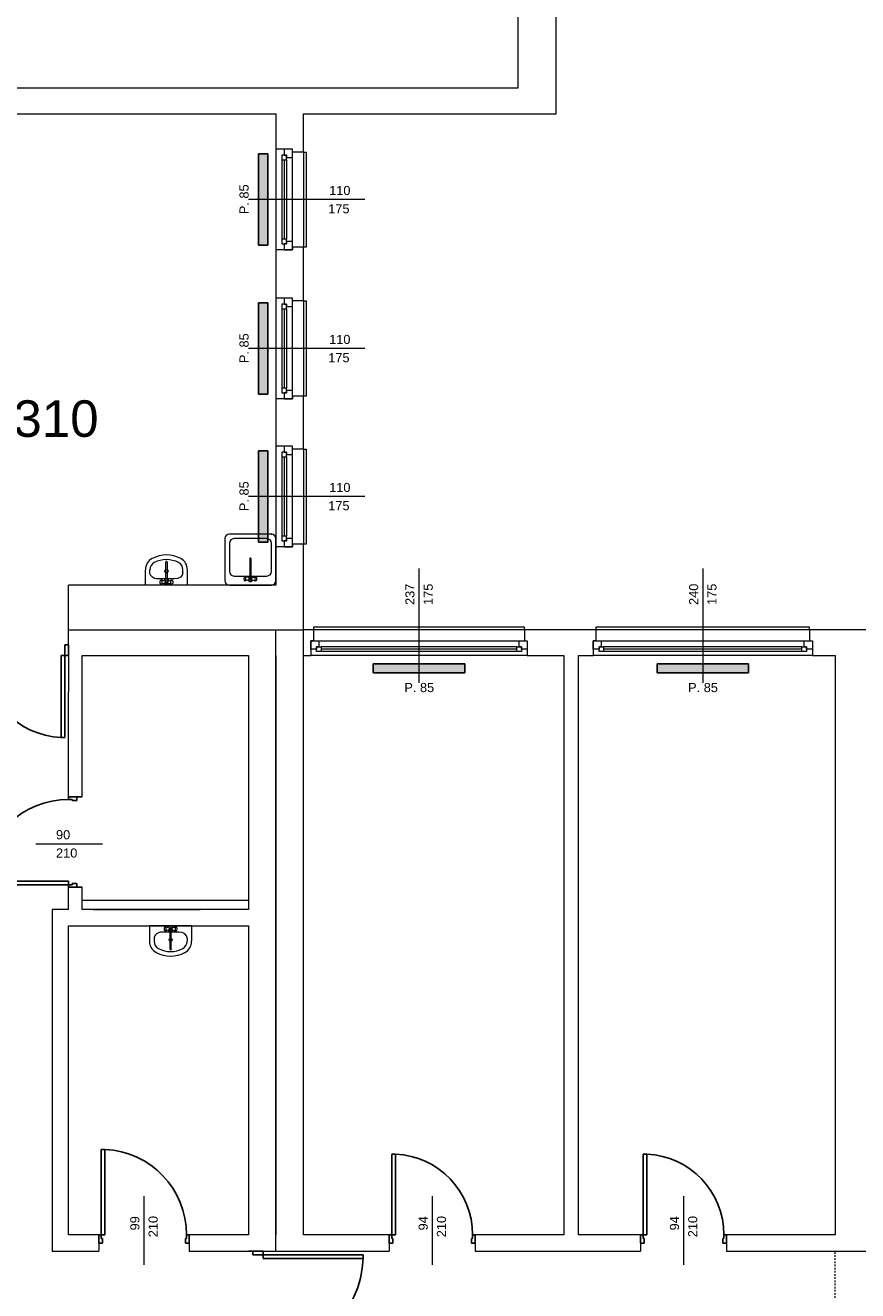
# Model space of a CAD drawing. Header units: millimetres. Extents: x 12683 to 90307, y 30842 to 62253.
# Tile 103 of 152: x 48523 to 49434, y 50760 to 52145. Entities that reach past the tile are written whole.
import ezdxf

# ---------------------------------------------------------------- set-up
doc = ezdxf.new("R2010")
doc.units = ezdxf.units.MM
doc.header["$LTSCALE"] = 0.6
doc.linetypes.add('CIEPLA', pattern=[5.7625, 3.175, -2.5875])
doc.layers.add('zzz_podklady_drzwi', color=252, linetype='Continuous')
doc.layers.add('zzz_podklady_grzejniki_ist', color=252, linetype='Continuous')
for name, color, linetype, lineweight in [('zzz_podklady_drzwi_opisy', 252, 'Continuous', 15), ('zzz_podklady_konstrukcja', 252, 'CIEPLA', 15), ('zzz_podklady_okna_opisy', 252, 'Continuous', 15), ('zzz_podklady_opisy', 252, 'Continuous', 15), ('zzz_podklady_sciany', 252, 'Continuous', 15)]:
    doc.layers.add(name, color=color, linetype=linetype, lineweight=lineweight)
doc.styles.add('GENERATED_STYLE_1', font='ARIAL.TTF')

msp = doc.modelspace()

# ---------------------------------------------------------------- hatches: boundary and pattern name
at = {"layer": 'zzz_podklady_grzejniki_ist'}
for points in [[(48778.6, 51904.5), (48788.6, 51904.5), (48788.6, 52004.5), (48778.6, 52004.5)], [(48778.6, 51741.5), (48788.6, 51741.5), (48788.6, 51841.5), (48778.6, 51841.5)], [(48778.6, 51579.5), (48788.6, 51579.5), (48788.6, 51679.5), (48778.6, 51679.5)], [(49004.1, 51436.5), (49004.1, 51446.5), (48904.1, 51446.5), (48904.1, 51436.5)], [(49314.6, 51436.5), (49314.6, 51446.5), (49214.6, 51446.5), (49214.6, 51436.5)]]:
    msp.add_hatch(color=256, dxfattribs=at).paths.add_polyline_path(points, flags=0)

# ---------------------------------------------------------------- linework, layer by layer
at = {"layer": 'zzz_podklady_drzwi'}
for p, q in [((48566.6, 51455.5), (48566.6, 51467)), ((48566.6, 51467), (48570.6, 51467)), ((48570.6, 51455.5), (48570.6, 51467)), ((48570.6, 51467), (48570.6, 51455.5)), ((48570.6, 51455.5), (48570.6, 51467)), ((48562.6, 51365.7), (48562.6, 51455.5)), ((48562.6, 51455.5), (48566.6, 51455.5)), ((48566.6, 51455.5), (48566.6, 51365.7)), ((48570.6, 51455.5), (48566.6, 51455.5)), ((48566.6, 51365.7), (48562.6, 51365.7)), ((48570.6, 51300.8), (48585.6, 51300.8)), ((48570.6, 51300.8), (48579.6, 51300.8)), ((48570.6, 51298), (48570.6, 51300.8)), ((48570.6, 51300.8), (48579.6, 51300.8)), ((48570.6, 51300.8), (48579.6, 51300.8)), ((48574.6, 51298), (48570.6, 51298)), ((48574.6, 51296.8), (48574.6, 51298)), ((48579.6, 51296.8), (48574.6, 51296.8)), ((48579.6, 51300.8), (48579.6, 51296.8)), ((48477.2, 51208.6), (48570.6, 51208.6)), ((48570.6, 51204.6), (48477.2, 51204.6)), ((48570.6, 51208.6), (48570.6, 51204.6)), ((48570.6, 51201.8), (48570.6, 51204.6)), ((48570.6, 51204.6), (48574.6, 51204.6)), ((48570.6, 51201.8), (48585.6, 51201.8)), ((48570.6, 51201.8), (48579.6, 51201.8)), ((48579.6, 51201.8), (48570.6, 51201.8)), ((48570.6, 51201.8), (48579.6, 51201.8)), ((48574.6, 51204.6), (48574.6, 51205.8)), ((48574.6, 51205.8), (48579.6, 51205.8)), ((48579.6, 51205.8), (48579.6, 51201.8)), ((48606.4, 50821.5), (48606.4, 50914.9)), ((48606.4, 50914.9), (48610.4, 50914.9)), ((48610.4, 50914.9), (48610.4, 50821.5)), ((48924.4, 50821.5), (48924.4, 50909.9)), ((48924.4, 50909.9), (48928.4, 50909.9)), ((48928.4, 50909.9), (48928.4, 50821.5)), ((49199.4, 50821.5), (49199.4, 50909.9)), ((49199.4, 50909.9), (49203.4, 50909.9)), ((49203.4, 50909.9), (49203.4, 50821.5)), ((48603.6, 50821.5), (48603.6, 50812.5)), ((48603.6, 50821.5), (48606.4, 50821.5)), ((48603.6, 50812.5), (48603.6, 50821.5)), ((48603.6, 50821.5), (48603.6, 50812.5)), ((48607.6, 50812.5), (48603.6, 50812.5)), ((48606.4, 50821.5), (48606.4, 50817.5)), ((48610.4, 50821.5), (48606.4, 50821.5)), ((48606.4, 50817.5), (48607.6, 50817.5)), ((48607.6, 50817.5), (48607.6, 50812.5)), ((48698.6, 50812.5), (48698.6, 50817.5)), ((48698.6, 50817.5), (48699.8, 50817.5)), ((48702.6, 50812.5), (48698.6, 50812.5)), ((48699.8, 50817.5), (48699.8, 50821.5)), ((48699.8, 50821.5), (48702.6, 50821.5)), ((48702.6, 50821.5), (48702.6, 50812.5)), ((48702.6, 50821.5), (48702.6, 50812.5)), ((48702.6, 50821.5), (48702.6, 50812.5)), ((48921.6, 50821.5), (48921.6, 50812.5)), ((48921.6, 50821.5), (48924.4, 50821.5)), ((48921.6, 50812.5), (48921.6, 50821.5)), ((48921.6, 50821.5), (48921.6, 50812.5)), ((48925.6, 50812.5), (48921.6, 50812.5)), ((48924.4, 50821.5), (48924.4, 50817.5)), ((48928.4, 50821.5), (48924.4, 50821.5)), ((48924.4, 50817.5), (48925.6, 50817.5)), ((48925.6, 50817.5), (48925.6, 50812.5)), ((49011.6, 50812.5), (49011.6, 50817.5)), ((49011.6, 50817.5), (49012.8, 50817.5)), ((49015.6, 50812.5), (49011.6, 50812.5)), ((49012.8, 50817.5), (49012.8, 50821.5)), ((49012.8, 50821.5), (49015.6, 50821.5)), ((49015.6, 50821.5), (49015.6, 50812.5)), ((49015.6, 50821.5), (49015.6, 50812.5)), ((49015.6, 50821.5), (49015.6, 50812.5)), ((49196.6, 50821.5), (49196.6, 50812.5)), ((49196.6, 50821.5), (49199.4, 50821.5)), ((49196.6, 50812.5), (49196.6, 50821.5)), ((49196.6, 50821.5), (49196.6, 50812.5)), ((49200.6, 50812.5), (49196.6, 50812.5)), ((49199.4, 50821.5), (49199.4, 50817.5)), ((49203.4, 50821.5), (49199.4, 50821.5)), ((49199.4, 50817.5), (49200.6, 50817.5)), ((49200.6, 50817.5), (49200.6, 50812.5)), ((49286.6, 50812.5), (49286.6, 50817.5)), ((49286.6, 50817.5), (49287.8, 50817.5)), ((49290.6, 50812.5), (49286.6, 50812.5)), ((49287.8, 50817.5), (49287.8, 50821.5)), ((49287.8, 50821.5), (49290.6, 50821.5)), ((49290.6, 50821.5), (49290.6, 50812.5)), ((49290.6, 50821.5), (49290.6, 50812.5)), ((49290.6, 50821.5), (49290.6, 50812.5)), ((48772.1, 50799.5), (48772.1, 50803.5)), ((48783.6, 50799.5), (48772.1, 50799.5)), ((48783.6, 50803.5), (48783.6, 50799.5)), ((48783.6, 50799.5), (48893, 50799.5)), ((48783.6, 50795.5), (48783.6, 50799.5)), ((48893, 50799.5), (48893, 50795.5)), ((48893, 50795.5), (48783.6, 50795.5))]:
    msp.add_line(p, q, dxfattribs=at)
for centre, radius, start, end in [((48566.6, 51455.5), 89.8, 180, 267.449), ((48570.6, 51204.6), 93.4, 90, 177.5455), ((48606.4, 50821.5), 93.4, 0, 87.5455), ((48924.4, 50821.5), 88.4, 0, 87.4065), ((49199.4, 50821.5), 88.4, 0, 87.4065), ((48783.6, 50799.5), 109.4, 270, 357.9068)]:
    msp.add_arc(centre, radius, start, end, dxfattribs=at)
at = {"layer": 'zzz_podklady_drzwi_opisy'}
for p, q in [((48534.7, 51249.4), (48607.9, 51249.4)), ((48653.1, 50863.7), (48653.1, 50788.5)), ((48968.6, 50863.7), (48968.6, 50788.5)), ((49243.6, 50863.7), (49243.6, 50788.5))]:
    msp.add_line(p, q, dxfattribs=at)
at = {"layer": 'zzz_podklady_grzejniki_ist'}
for p, q in [((48778.6, 52004.5), (48788.6, 52004.5)), ((48778.6, 52004.5), (48778.6, 51904.5)), ((48788.6, 52004.5), (48788.6, 51904.5)), ((48788.6, 51904.5), (48778.6, 51904.5)), ((48778.6, 51841.5), (48788.6, 51841.5)), ((48778.6, 51841.5), (48778.6, 51741.5)), ((48788.6, 51841.5), (48788.6, 51741.5)), ((48788.6, 51741.5), (48778.6, 51741.5)), ((48778.6, 51679.5), (48788.6, 51679.5)), ((48778.6, 51679.5), (48778.6, 51579.5)), ((48788.6, 51679.5), (48788.6, 51579.5)), ((48788.6, 51579.5), (48778.6, 51579.5)), ((48904.1, 51436.5), (48904.1, 51446.5)), ((48904.1, 51446.5), (49004.1, 51446.5)), ((48904.1, 51436.5), (49004.1, 51436.5)), ((49004.1, 51446.5), (49004.1, 51436.5)), ((49214.6, 51436.5), (49214.6, 51446.5)), ((49214.6, 51446.5), (49314.6, 51446.5)), ((49214.6, 51436.5), (49314.6, 51436.5)), ((49314.6, 51446.5), (49314.6, 51436.5))]:
    msp.add_line(p, q, dxfattribs=at)
at = {"layer": 'zzz_podklady_konstrukcja'}
msp.add_line((49409.6, 50624.5), (49409.6, 50803.5), dxfattribs=at)
at = {"layer": 'zzz_podklady_sciany'}
for p, q in [((49062.1, 52304.5), (49062.1, 52076.5)), ((49104.1, 52048.5), (49104.1, 52249.9)), ((49062.1, 52076.5), (48392.6, 52076.5)), ((48392.6, 52048.5), (48797.6, 52048.5)), ((48797.6, 52048.5), (48797.6, 52009.5)), ((48827.6, 52048.5), (49104.1, 52048.5)), ((48827.6, 52006.5), (48827.6, 52048.5)), ((48806.6, 52009.5), (48797.6, 52009.5)), ((48797.6, 52009.5), (48797.6, 51899.5)), ((48797.6, 52009.5), (48797.6, 51899.5)), ((48815.6, 52009.5), (48806.6, 52009.5)), ((48815.6, 52009.5), (48806.6, 52009.5)), ((48815.6, 52009.5), (48806.6, 52009.5)), ((48815.6, 52006.5), (48815.6, 52009.5)), ((48827.6, 52006.5), (48815.6, 52006.5)), ((48827.6, 52006.5), (48827.6, 51902.5)), ((48827.6, 52006.5), (48830.6, 52006.5)), ((48830.6, 52006.5), (48830.6, 51902.5)), ((48806.6, 51899.5), (48797.6, 51899.5)), ((48797.6, 51899.5), (48797.6, 51846.5)), ((48815.6, 51899.5), (48806.6, 51899.5)), ((48806.6, 51899.5), (48815.6, 51899.5)), ((48815.6, 51899.5), (48806.6, 51899.5)), ((48827.6, 51902.5), (48815.6, 51902.5)), ((48815.6, 51902.5), (48815.6, 51899.5)), ((48827.6, 51843.5), (48827.6, 51902.5)), ((48830.6, 51902.5), (48827.6, 51902.5)), ((48806.6, 51846.5), (48797.6, 51846.5)), ((48797.6, 51846.5), (48797.6, 51736.5)), ((48797.6, 51846.5), (48797.6, 51736.5)), ((48815.6, 51846.5), (48806.6, 51846.5)), ((48815.6, 51846.5), (48806.6, 51846.5)), ((48815.6, 51846.5), (48806.6, 51846.5)), ((48815.6, 51843.5), (48815.6, 51846.5)), ((48827.6, 51843.5), (48815.6, 51843.5)), ((48827.6, 51843.5), (48827.6, 51739.5)), ((48827.6, 51843.5), (48830.6, 51843.5)), ((48830.6, 51843.5), (48830.6, 51739.5)), ((48806.6, 51736.5), (48797.6, 51736.5)), ((48797.6, 51736.5), (48797.6, 51684.5)), ((48815.6, 51736.5), (48806.6, 51736.5)), ((48806.6, 51736.5), (48815.6, 51736.5)), ((48815.6, 51736.5), (48806.6, 51736.5)), ((48827.6, 51739.5), (48815.6, 51739.5)), ((48815.6, 51739.5), (48815.6, 51736.5)), ((48827.6, 51681.5), (48827.6, 51739.5)), ((48830.6, 51739.5), (48827.6, 51739.5)), ((48806.6, 51684.5), (48797.6, 51684.5)), ((48797.6, 51684.5), (48797.6, 51574.5)), ((48797.6, 51684.5), (48797.6, 51574.5)), ((48815.6, 51684.5), (48806.6, 51684.5)), ((48815.6, 51684.5), (48806.6, 51684.5)), ((48815.6, 51684.5), (48806.6, 51684.5)), ((48815.6, 51681.5), (48815.6, 51684.5)), ((48827.6, 51681.5), (48815.6, 51681.5)), ((48827.6, 51681.5), (48827.6, 51577.5)), ((48827.6, 51681.5), (48830.6, 51681.5)), ((48830.6, 51681.5), (48830.6, 51577.5)), ((48792.6, 51588.4), (48746.7, 51588.4)), ((48741.7, 51583.4), (48741.7, 51537.5)), ((48746.7, 51578.4), (48746.7, 51547.5)), ((48787.6, 51583.4), (48751.7, 51583.4)), ((48792.6, 51547.5), (48792.6, 51578.4)), ((48806.6, 51574.5), (48797.6, 51574.5)), ((48797.6, 51574.5), (48797.6, 51532.5)), ((48815.6, 51574.5), (48806.6, 51574.5)), ((48806.6, 51574.5), (48815.6, 51574.5)), ((48815.6, 51574.5), (48806.6, 51574.5)), ((48827.6, 51577.5), (48815.6, 51577.5)), ((48815.6, 51577.5), (48815.6, 51574.5)), ((48827.6, 51455.5), (48827.6, 51577.5)), ((48830.6, 51577.5), (48827.6, 51577.5)), ((48768.9, 51561.4), (48768.9, 51539.4)), ((48770.4, 51539.4), (48770.4, 51561.4)), ((48654.7, 51532.5), (48654.7, 51549.3)), ((48659.7, 51546), (48659.7, 51549.3)), ((48676.9, 51535.7), (48676.9, 51557.7)), ((48678.5, 51557.7), (48678.5, 51535.7)), ((48695.7, 51546), (48695.7, 51549.3)), ((48700.7, 51532.5), (48700.7, 51549.3)), ((48570.6, 51455.5), (48570.6, 51532.5)), ((48797.6, 51532.5), (48570.6, 51532.5)), ((48700.7, 51532.5), (48654.7, 51532.5)), ((48668.6, 51539.3), (48668.6, 51539.3)), ((48686.8, 51539.3), (48668.6, 51539.3)), ((48670.7, 51536.1), (48670.8, 51536.8)), ((48670.7, 51535.4), (48670.7, 51536.1)), ((48670.8, 51534.8), (48670.7, 51535.4)), ((48670.8, 51536.8), (48670.9, 51537.3)), ((48670.9, 51534.3), (48670.8, 51534.8)), ((48670.9, 51537.3), (48671.1, 51537.7)), ((48671.1, 51533.9), (48670.9, 51534.3)), ((48671.7, 51538.1), (48671.1, 51537.7)), ((48671.7, 51533.5), (48671.1, 51533.9)), ((48671.7, 51538.1), (48671.9, 51538.2)), ((48671.9, 51533.4), (48671.7, 51533.5)), ((48671.9, 51538.2), (48672.2, 51538.1)), ((48675.7, 51537), (48671.9, 51538.2)), ((48675.7, 51534.6), (48671.9, 51533.4)), ((48672.2, 51533.5), (48671.9, 51533.4)), ((48672.2, 51538.1), (48672.5, 51537.6)), ((48672.5, 51534), (48672.2, 51533.5)), ((48672.5, 51537.6), (48672.6, 51537)), ((48672.6, 51534.6), (48672.5, 51534)), ((48672.6, 51537), (48672.7, 51536.2)), ((48672.7, 51535.4), (48672.6, 51534.6)), ((48672.7, 51536.2), (48672.7, 51535.4)), ((48679.7, 51537), (48683.5, 51538.2)), ((48679.7, 51534.6), (48683.5, 51533.4)), ((48682.6, 51536.2), (48682.7, 51537)), ((48682.6, 51535.4), (48682.6, 51536.2)), ((48682.7, 51534.6), (48682.6, 51535.4)), ((48682.7, 51537), (48682.9, 51537.6)), ((48682.9, 51534), (48682.7, 51534.6)), ((48682.9, 51537.6), (48683.2, 51538.1)), ((48683.2, 51533.5), (48682.9, 51534)), ((48683.2, 51538.1), (48683.5, 51538.2)), ((48683.5, 51533.4), (48683.2, 51533.5)), ((48683.5, 51538.2), (48683.7, 51538.1)), ((48683.7, 51533.5), (48683.5, 51533.4)), ((48683.7, 51538.1), (48684.3, 51537.7)), ((48683.7, 51533.5), (48684.3, 51533.9)), ((48684.3, 51537.7), (48684.5, 51537.3)), ((48684.5, 51534.3), (48684.3, 51533.9)), ((48684.5, 51537.3), (48684.6, 51536.8)), ((48684.6, 51534.8), (48684.5, 51534.3)), ((48684.6, 51536.8), (48684.7, 51536.1)), ((48684.7, 51535.4), (48684.6, 51534.8)), ((48684.7, 51536.1), (48684.7, 51535.4)), ((48746.7, 51532.5), (48792.6, 51532.5)), ((48751.7, 51542.5), (48787.6, 51542.5)), ((48762.7, 51540.5), (48762.6, 51539.9)), ((48762.6, 51539.9), (48762.6, 51539.2)), ((48762.6, 51539.2), (48762.7, 51538.5)), ((48762.9, 51541.1), (48762.7, 51540.5)), ((48762.7, 51538.5), (48762.9, 51538)), ((48763.1, 51541.4), (48762.9, 51541.1)), ((48762.9, 51538), (48763.1, 51537.6)), ((48763.6, 51541.8), (48763.1, 51541.4)), ((48763.6, 51537.3), (48763.1, 51537.6)), ((48763.9, 51541.9), (48763.6, 51541.8)), ((48763.6, 51537.3), (48763.9, 51537.1)), ((48764.2, 51541.8), (48763.9, 51541.9)), ((48767.6, 51540.7), (48763.9, 51541.9)), ((48767.6, 51538.3), (48763.9, 51537.1)), ((48763.9, 51537.1), (48764.2, 51537.3)), ((48764.4, 51541.4), (48764.2, 51541.8)), ((48764.2, 51537.3), (48764.4, 51537.7)), ((48764.6, 51540.7), (48764.4, 51541.4)), ((48764.4, 51537.7), (48764.6, 51538.3)), ((48764.7, 51539.9), (48764.6, 51540.7)), ((48764.6, 51538.3), (48764.7, 51539.1)), ((48764.7, 51539.1), (48764.7, 51539.9)), ((48771.7, 51540.7), (48775.4, 51541.9)), ((48771.7, 51538.3), (48775.4, 51537.1)), ((48774.7, 51540.7), (48774.6, 51539.9)), ((48774.6, 51539.9), (48774.6, 51539.1)), ((48774.6, 51539.1), (48774.7, 51538.3)), ((48774.9, 51541.4), (48774.7, 51540.7)), ((48774.7, 51538.3), (48774.9, 51537.7)), ((48775.1, 51541.8), (48774.9, 51541.4)), ((48774.9, 51537.7), (48775.1, 51537.3)), ((48775.4, 51541.9), (48775.1, 51541.8)), ((48775.1, 51537.3), (48775.4, 51537.1)), ((48775.7, 51541.8), (48775.4, 51541.9)), ((48775.4, 51537.1), (48775.7, 51537.3)), ((48775.7, 51541.8), (48776.2, 51541.4)), ((48775.7, 51537.3), (48776.2, 51537.6)), ((48776.4, 51541.1), (48776.2, 51541.4)), ((48776.2, 51537.6), (48776.4, 51538)), ((48776.6, 51540.5), (48776.4, 51541.1)), ((48776.4, 51538), (48776.6, 51538.5)), ((48776.6, 51539.9), (48776.6, 51540.5)), ((48776.6, 51539.2), (48776.6, 51539.9)), ((48776.6, 51538.5), (48776.6, 51539.2)), ((48570.6, 51483.5), (48797.6, 51483.5)), ((48797.6, 51455.5), (48797.6, 51483.5)), ((48797.6, 51483.5), (48827.6, 51483.5)), ((48838.6, 51483.5), (48827.6, 51483.5)), ((49069.6, 51486.5), (48838.6, 51486.5)), ((48838.6, 51486.5), (48838.6, 51483.5)), ((48838.6, 51483.5), (48838.6, 51471.5)), ((49069.6, 51483.5), (48838.6, 51483.5)), ((49069.6, 51483.5), (49069.6, 51486.5)), ((49069.6, 51483.5), (49069.6, 51471.5)), ((49147.6, 51483.5), (49069.6, 51483.5)), ((49381.6, 51486.5), (49147.6, 51486.5)), ((49147.6, 51486.5), (49147.6, 51483.5)), ((49147.6, 51483.5), (49147.6, 51471.5)), ((49381.6, 51483.5), (49147.6, 51483.5)), ((49381.6, 51483.5), (49381.6, 51486.5)), ((49381.6, 51483.5), (49381.6, 51471.5)), ((49451.6, 51483.5), (49381.6, 51483.5)), ((48838.6, 51471.5), (48835.6, 51471.5)), ((48835.6, 51471.5), (48835.6, 51462.5)), ((48835.6, 51462.5), (48835.6, 51471.5)), ((48835.6, 51471.5), (48835.6, 51462.5)), ((49069.6, 51471.5), (49072.6, 51471.5)), ((49072.6, 51471.5), (49072.6, 51462.5)), ((49072.6, 51471.5), (49072.6, 51462.5)), ((49072.6, 51471.5), (49072.6, 51462.5)), ((49147.6, 51471.5), (49144.6, 51471.5)), ((49144.6, 51471.5), (49144.6, 51462.5)), ((49144.6, 51462.5), (49144.6, 51471.5)), ((49144.6, 51471.5), (49144.6, 51462.5)), ((49381.6, 51471.5), (49384.6, 51471.5)), ((49384.6, 51471.5), (49384.6, 51462.5)), ((49384.6, 51471.5), (49384.6, 51462.5)), ((49384.6, 51471.5), (49384.6, 51462.5)), ((48570.6, 51455.5), (48570.6, 51415.5)), ((48585.6, 51455.5), (48767.6, 51455.5)), ((48585.6, 51300.8), (48585.6, 51455.5)), ((48767.6, 51455.5), (48767.6, 51177.5)), ((48797.6, 51455.5), (48797.6, 50821.5)), ((48797.6, 50803.5), (48797.6, 51455.5)), ((48827.6, 51455.5), (48835.6, 51455.5)), ((48827.6, 50821.5), (48827.6, 51455.5)), ((48835.6, 51462.5), (48835.6, 51455.5)), ((49072.6, 51455.5), (48835.6, 51455.5)), ((49072.6, 51455.5), (48835.6, 51455.5)), ((49072.6, 51462.5), (49072.6, 51455.5)), ((49072.6, 51455.5), (49112.6, 51455.5)), ((49112.6, 51455.5), (49112.6, 50821.5)), ((49128.6, 51455.5), (49144.6, 51455.5)), ((49128.6, 50821.5), (49128.6, 51455.5)), ((49144.6, 51462.5), (49144.6, 51455.5)), ((49384.6, 51455.5), (49144.6, 51455.5)), ((49384.6, 51455.5), (49144.6, 51455.5)), ((49384.6, 51462.5), (49384.6, 51455.5)), ((49384.6, 51455.5), (49409.6, 51455.5)), ((49409.6, 51455.5), (49409.6, 50821.5)), ((48570.6, 51300.8), (48570.6, 51415.5)), ((48570.6, 51177.5), (48570.6, 51201.8)), ((48585.6, 51177.5), (48585.6, 51201.8)), ((48767.6, 51187.5), (48585.6, 51187.5)), ((48552.6, 51177.5), (48552.6, 50803.5)), ((48570.6, 51177.5), (48552.6, 51177.5)), ((48570.6, 51177.5), (48552.6, 51177.5)), ((48597.6, 51177.5), (48585.6, 51177.5)), ((48597.6, 51177.5), (48714.6, 51177.5)), ((48606.6, 51177.5), (48597.6, 51177.5)), ((48705.6, 51177.5), (48606.6, 51177.5)), ((48714.6, 51177.5), (48705.6, 51177.5)), ((48767.6, 51177.5), (48714.6, 51177.5)), ((48570.6, 51159.5), (48597.6, 51159.5)), ((48570.6, 50821.5), (48570.6, 51159.5)), ((48597.6, 51159.5), (48714.6, 51159.5)), ((48659.3, 51159.5), (48659.3, 51142.7)), ((48705.3, 51159.5), (48659.3, 51159.5)), ((48675.7, 51158.1), (48675.5, 51157.8)), ((48676.2, 51158.5), (48675.7, 51158.1)), ((48676.5, 51158.7), (48676.2, 51158.5)), ((48676.8, 51158.5), (48676.5, 51158.7)), ((48680.2, 51157.5), (48676.5, 51158.7)), ((48677, 51158.1), (48676.8, 51158.5)), ((48677.2, 51157.5), (48677, 51158.1)), ((48684.3, 51157.5), (48688, 51158.7)), ((48687.5, 51158.1), (48687.3, 51157.5)), ((48687.7, 51158.5), (48687.5, 51158.1)), ((48688, 51158.7), (48687.7, 51158.5)), ((48688.3, 51158.5), (48688, 51158.7)), ((48688.3, 51158.5), (48688.8, 51158.1)), ((48689, 51157.8), (48688.8, 51158.1)), ((48705.3, 51159.5), (48705.3, 51142.7)), ((48714.6, 51159.5), (48767.6, 51159.5)), ((48767.6, 51159.5), (48767.6, 50821.5)), ((48664.3, 51146.1), (48664.3, 51142.7)), ((48673.1, 51152.8), (48673.1, 51152.8)), ((48691.4, 51152.8), (48673.1, 51152.8)), ((48675.5, 51157.8), (48675.3, 51157.3)), ((48675.3, 51157.3), (48675.3, 51156.6)), ((48675.3, 51156.6), (48675.3, 51155.9)), ((48675.3, 51155.9), (48675.3, 51155.3)), ((48675.3, 51155.3), (48675.5, 51154.7)), ((48675.5, 51154.7), (48675.7, 51154.4)), ((48676.2, 51154), (48675.7, 51154.4)), ((48676.2, 51154), (48676.5, 51153.9)), ((48680.2, 51155.1), (48676.5, 51153.9)), ((48676.5, 51153.9), (48676.8, 51154)), ((48676.8, 51154), (48677, 51154.4)), ((48677, 51154.4), (48677.2, 51155.1)), ((48677.3, 51156.7), (48677.2, 51157.5)), ((48677.2, 51155.1), (48677.3, 51155.8)), ((48677.3, 51155.8), (48677.3, 51156.7)), ((48681.5, 51156.4), (48681.5, 51134.4)), ((48683, 51134.4), (48683, 51156.4)), ((48684.3, 51155.1), (48688, 51153.9)), ((48687.3, 51157.5), (48687.2, 51156.7)), ((48687.2, 51156.7), (48687.2, 51155.8)), ((48687.2, 51155.8), (48687.3, 51155.1)), ((48687.3, 51155.1), (48687.5, 51154.4)), ((48687.5, 51154.4), (48687.7, 51154)), ((48687.7, 51154), (48688, 51153.9)), ((48688, 51153.9), (48688.3, 51154)), ((48688.3, 51154), (48688.8, 51154.4)), ((48688.8, 51154.4), (48689, 51154.7)), ((48689.2, 51157.3), (48689, 51157.8)), ((48689, 51154.7), (48689.2, 51155.3)), ((48689.3, 51156.6), (48689.2, 51157.3)), ((48689.2, 51155.3), (48689.3, 51155.9)), ((48689.3, 51155.9), (48689.3, 51156.6)), ((48700.3, 51146.1), (48700.3, 51142.7)), ((48603.6, 50821.5), (48570.6, 50821.5)), ((48603.6, 50821.5), (48603.6, 50803.5)), ((48702.6, 50821.5), (48702.6, 50803.5)), ((48767.6, 50821.5), (48702.6, 50821.5)), ((48921.6, 50821.5), (48827.6, 50821.5)), ((48921.6, 50821.5), (48921.6, 50803.5)), ((49015.6, 50821.5), (49015.6, 50803.5)), ((49112.6, 50821.5), (49015.6, 50821.5)), ((49196.6, 50821.5), (49128.6, 50821.5)), ((49196.6, 50821.5), (49196.6, 50803.5)), ((49290.6, 50821.5), (49290.6, 50803.5)), ((49409.6, 50821.5), (49290.6, 50821.5)), ((48552.6, 50803.5), (48603.6, 50803.5)), ((48702.6, 50803.5), (48767.6, 50803.5)), ((48772.1, 50803.5), (48767.6, 50803.5)), ((48767.6, 50803.5), (48795.6, 50803.5)), ((48783.6, 50803.5), (48772.1, 50803.5)), ((48772.1, 50803.5), (48783.6, 50803.5)), ((48783.6, 50803.5), (48772.1, 50803.5)), ((48783.6, 50803.5), (48797.6, 50803.5)), ((48795.6, 50803.5), (48921.6, 50803.5)), ((49015.6, 50803.5), (49196.6, 50803.5)), ((49290.6, 50803.5), (49511.6, 50803.5))]:
    msp.add_line(p, q, dxfattribs=at)
for centre in [(48677.7, 51547.7), (48682.3, 51144.3)]:
    msp.add_circle(centre, 1.75, dxfattribs=at)
for centre, radius, start, end in [((48746.7, 51583.4), 5, 90, 180), ((48751.7, 51578.4), 5, 90, 180), ((48787.6, 51578.4), 5, 0, 90), ((48668.6, 51549.3), 13.9, 118.4746, 180), ((48677.7, 51532.5), 33, 61.5254, 118.4746), ((48677.7, 51532.5), 28, 61.5254, 118.4746), ((48686.8, 51549.3), 13.9, 0, 61.5254), ((48769.6, 51561.4), 0.788, 0, 180), ((48668.6, 51549.3), 8.89, 118.4746, 180), ((48677.7, 51557.7), 0.788, 0, 180), ((48686.8, 51549.3), 8.89, 0, 61.5254), ((48751.7, 51547.5), 5, 180, 270), ((48787.6, 51547.5), 5, 270, 0), ((48677.7, 51535.8), 3, 105.2253, 152.0235), ((48677.7, 51535.8), 3, 207.9765, 332.0235), ((48677.7, 51535.8), 1.68, 118.0549, 61.9451), ((48677.7, 51535.8), 0.8, 190, 350), ((48677.7, 51535.8), 3, 27.9765, 74.7747), ((48746.7, 51537.5), 5, 180, 270), ((48769.6, 51539.5), 3, 105.2253, 152.0235), ((48769.6, 51539.5), 3, 207.9765, 332.0235), ((48769.6, 51539.5), 1.68, 118.0549, 61.9451), ((48769.6, 51539.5), 0.8, 190, 350), ((48769.6, 51539.5), 3, 27.9765, 74.7747), ((48792.6, 51537.5), 5, 270, 0), ((48682.3, 51156.3), 3, 27.9765, 152.0235), ((48682.3, 51156.3), 1.68, 298.0549, 241.9451), ((48682.3, 51156.3), 3, 207.9765, 254.7747), ((48682.3, 51156.3), 0.8, 10, 170), ((48682.3, 51156.3), 3, 285.2253, 332.0235), ((48673.1, 51142.7), 13.9, 180, 241.5254), ((48673.1, 51142.7), 8.89, 180, 241.5254), ((48682.3, 51159.5), 33, 241.5254, 298.4746), ((48682.3, 51159.5), 28, 241.5254, 298.4746), ((48682.3, 51134.4), 0.788, 180, 0), ((48691.4, 51142.7), 8.89, 298.4746, 0), ((48691.4, 51142.7), 13.9, 298.4746, 0)]:
    msp.add_arc(centre, radius, start, end, dxfattribs=at)
at = {"layer": 'zzz_podklady_sciany', "extrusion": (0, 0, -1)}
for centre, major_axis, start_param, end_param in [((48668.6, 51546), (8.89, 0), 1.570796, 3.141593), ((48686.8, 51546), (-8.89, 0), 3.141593, 4.712389)]:
    msp.add_ellipse(centre, major_axis=major_axis, ratio=0.750558, start_param=start_param, end_param=end_param, dxfattribs=at)
at = {"layer": 'zzz_podklady_sciany'}
for centre, major_axis, start_param, end_param in [((48673.1, 51146.1), (8.89, 0), 1.570796, 3.141593), ((48691.4, 51146.1), (-8.89, 0), 3.141593, 4.712389)]:
    msp.add_ellipse(centre, major_axis=major_axis, ratio=0.750558, start_param=start_param, end_param=end_param, dxfattribs=at)
for p in [(48792.6, 51588.4), (48787.6, 51583.4)]:
    msp.add_point(p, dxfattribs=at)

# ---------------------------------------------------------------- texts
at = {"layer": 'zzz_podklady_drzwi_opisy', "char_height": 10, "attachment_point": 7, "style": 'GENERATED_STYLE_1'}
for s, insert in [('90', (48556.9, 51254.2)), ('{210}', (48556.9, 51234.2))]:
    msp.add_mtext(s, dxfattribs=dict(at, insert=insert))
at = {"layer": 'zzz_podklady_drzwi_opisy', "char_height": 10, "attachment_point": 7, "rotation": 90, "style": 'GENERATED_STYLE_1'}
for s, insert in [('{99}', (48648.3, 50826.3)), ('{210}', (48668.3, 50818.8)), ('{94}', (48963.8, 50826.3)), ('{210}', (48983.8, 50818.8)), ('{94}', (49238.8, 50826.3)), ('{210}', (49258.8, 50818.8))]:
    msp.add_mtext(s, dxfattribs=dict(at, insert=insert))
at = {"layer": 'zzz_podklady_okna_opisy', "char_height": 10, "attachment_point": 7, "rotation": 90, "style": 'GENERATED_STYLE_1'}
for s, insert in [('{P. 85}', (48767.8, 51938.5)), ('{P. 85}', (48767.8, 51775.5)), ('{P. 85}', (48767.8, 51613.5)), ('{237}', (48949.3, 51510.8)), ('{175}', (48969.3, 51510.8)), ('{240}', (49259.8, 51510.8)), ('{175}', (49279.8, 51510.8))]:
    msp.add_mtext(s, dxfattribs=dict(at, insert=insert))
at = {"layer": 'zzz_podklady_okna_opisy', "char_height": 10, "attachment_point": 7, "style": 'GENERATED_STYLE_1'}
for s, insert in [('{110}', (48855.8, 51959.3)), ('{175}', (48854.8, 51939.3)), ('{110}', (48855.8, 51796.3)), ('{175}', (48854.8, 51776.3)), ('{110}', (48855.8, 51634.3)), ('{175}', (48854.8, 51614.3)), ('{P. 85}', (48938.1, 51415.3)), ('{P. 85}', (49248.6, 51415.3))]:
    msp.add_mtext(s, dxfattribs=dict(at, insert=insert))
at = {"layer": 'zzz_podklady_opisy', "insert": (48520.4, 51714.5), "char_height": 40, "attachment_point": 5, "style": 'GENERATED_STYLE_1'}
msp.add_mtext('{H=310}', dxfattribs=at)

# ---------------------------------------------------------------- next in the draw order: wipeouts: each hides what was drawn before it
at = {"ltscale": 3626.93011}
for points in [[(48804.1, 51911), (48809.1, 51911), (48809.1, 51908.5), (48815.6, 51908.5), (48815.6, 52000.5), (48809.1, 52000.5), (48809.1, 51998), (48804.1, 51998)], [(48804.1, 51748), (48809.1, 51748), (48809.1, 51745.5), (48815.6, 51745.5), (48815.6, 51837.5), (48809.1, 51837.5), (48809.1, 51835), (48804.1, 51835)], [(48804.1, 51586), (48809.1, 51586), (48809.1, 51583.5), (48815.6, 51583.5), (48815.6, 51675.5), (48809.1, 51675.5), (48809.1, 51673), (48804.1, 51673)]]:
    msp.add_wipeout(points, dxfattribs=at).dxf.layer = 'zzz_podklady_sciany'
at = {"ltscale": 8678.220091}
msp.add_wipeout([(48847.1, 51460), (48847.1, 51465), (48844.6, 51465), (48844.6, 51471.5), (49063.6, 51471.5), (49063.6, 51465), (49061.1, 51465), (49061.1, 51460)], dxfattribs=at).dxf.layer = 'zzz_podklady_sciany'
at = {"ltscale": 8797.942857}
msp.add_wipeout([(49156.1, 51460), (49156.1, 51465), (49153.6, 51465), (49153.6, 51471.5), (49375.6, 51471.5), (49375.6, 51465), (49373.1, 51465), (49373.1, 51460)], dxfattribs=at).dxf.layer = 'zzz_podklady_sciany'

# ---------------------------------------------------------------- next in the draw order: linework, layer by layer
at = {"layer": 'zzz_podklady_okna_opisy'}
for p, q in [((48894.7, 51954.5), (48767.6, 51954.5)), ((48894.7, 51791.5), (48767.6, 51791.5)), ((48894.7, 51629.5), (48767.6, 51629.5)), ((48954.1, 51550.7), (48954.1, 51425.5)), ((49264.6, 51550.7), (49264.6, 51425.5))]:
    msp.add_line(p, q, dxfattribs=at)
at = {"layer": 'zzz_podklady_sciany'}
for p, q in [((48804.1, 52003), (48804.1, 51998)), ((48809.1, 52003), (48804.1, 52003)), ((48806.6, 52009.5), (48806.6, 52003)), ((48806.6, 52003), (48809.1, 52003)), ((48809.1, 52003), (48809.1, 52000.5)), ((48809.1, 51998), (48809.1, 52003)), ((48815.6, 52000.5), (48815.6, 52009.5)), ((48815.6, 52006.5), (48815.6, 52009.5)), ((48804.1, 51998), (48804.1, 51911)), ((48804.1, 51998), (48804.1, 51911)), ((48804.1, 51998), (48809.1, 51998)), ((48806.6, 51998), (48806.6, 51911)), ((48809.1, 52000.5), (48815.6, 52000.5)), ((48809.1, 51998), (48809.1, 51911)), ((48815.6, 51908.5), (48815.6, 52000.5)), ((48809.1, 51911), (48804.1, 51911)), ((48804.1, 51911), (48804.1, 51906)), ((48804.1, 51906), (48809.1, 51906)), ((48809.1, 51906), (48806.6, 51906)), ((48806.6, 51906), (48806.6, 51899.5)), ((48809.1, 51906), (48809.1, 51911)), ((48815.6, 51908.5), (48809.1, 51908.5)), ((48809.1, 51908.5), (48809.1, 51906)), ((48815.6, 51899.5), (48815.6, 51908.5)), ((48815.6, 51902.5), (48815.6, 51899.5)), ((48804.1, 51840), (48804.1, 51835)), ((48809.1, 51840), (48804.1, 51840)), ((48806.6, 51846.5), (48806.6, 51840)), ((48806.6, 51840), (48809.1, 51840)), ((48809.1, 51840), (48809.1, 51837.5)), ((48809.1, 51835), (48809.1, 51840)), ((48809.1, 51837.5), (48815.6, 51837.5)), ((48815.6, 51837.5), (48815.6, 51846.5)), ((48815.6, 51843.5), (48815.6, 51846.5)), ((48815.6, 51745.5), (48815.6, 51837.5)), ((48804.1, 51835), (48804.1, 51748)), ((48804.1, 51835), (48804.1, 51748)), ((48804.1, 51835), (48809.1, 51835)), ((48806.6, 51835), (48806.6, 51748)), ((48809.1, 51835), (48809.1, 51748)), ((48809.1, 51748), (48804.1, 51748)), ((48804.1, 51748), (48804.1, 51743)), ((48804.1, 51743), (48809.1, 51743)), ((48809.1, 51743), (48806.6, 51743)), ((48806.6, 51743), (48806.6, 51736.5)), ((48809.1, 51743), (48809.1, 51748)), ((48815.6, 51745.5), (48809.1, 51745.5)), ((48809.1, 51745.5), (48809.1, 51743)), ((48815.6, 51736.5), (48815.6, 51745.5)), ((48815.6, 51739.5), (48815.6, 51736.5)), ((48806.6, 51684.5), (48806.6, 51678)), ((48815.6, 51675.5), (48815.6, 51684.5)), ((48815.6, 51681.5), (48815.6, 51684.5)), ((48804.1, 51678), (48804.1, 51673)), ((48809.1, 51678), (48804.1, 51678)), ((48804.1, 51673), (48804.1, 51586)), ((48804.1, 51673), (48804.1, 51586)), ((48804.1, 51673), (48809.1, 51673)), ((48806.6, 51678), (48809.1, 51678)), ((48806.6, 51673), (48806.6, 51586)), ((48809.1, 51678), (48809.1, 51675.5)), ((48809.1, 51673), (48809.1, 51678)), ((48809.1, 51675.5), (48815.6, 51675.5)), ((48809.1, 51673), (48809.1, 51586)), ((48815.6, 51583.5), (48815.6, 51675.5)), ((48797.6, 51537.5), (48797.6, 51583.4)), ((48809.1, 51586), (48804.1, 51586)), ((48804.1, 51586), (48804.1, 51581)), ((48804.1, 51581), (48809.1, 51581)), ((48809.1, 51581), (48806.6, 51581)), ((48806.6, 51581), (48806.6, 51574.5)), ((48809.1, 51581), (48809.1, 51586)), ((48815.6, 51583.5), (48809.1, 51583.5)), ((48809.1, 51583.5), (48809.1, 51581)), ((48815.6, 51574.5), (48815.6, 51583.5)), ((48815.6, 51577.5), (48815.6, 51574.5)), ((48835.6, 51471.5), (48844.6, 51471.5)), ((48838.6, 51471.5), (48835.6, 51471.5)), ((48844.6, 51465), (48842.1, 51465)), ((48842.1, 51465), (48842.1, 51462.5)), ((48842.1, 51465), (48847.1, 51465)), ((48842.1, 51460), (48842.1, 51465)), ((48844.6, 51471.5), (48844.6, 51465)), ((48844.6, 51471.5), (49063.6, 51471.5)), ((49061.1, 51465), (48847.1, 51465)), ((48847.1, 51465), (48847.1, 51460)), ((49061.1, 51460), (49061.1, 51465)), ((49061.1, 51465), (49066.1, 51465)), ((49063.6, 51465), (49063.6, 51471.5)), ((49063.6, 51471.5), (49072.6, 51471.5)), ((49066.1, 51465), (49063.6, 51465)), ((49066.1, 51462.5), (49066.1, 51465)), ((49066.1, 51465), (49066.1, 51460)), ((49069.6, 51471.5), (49072.6, 51471.5)), ((49144.6, 51471.5), (49153.6, 51471.5)), ((49147.6, 51471.5), (49144.6, 51471.5)), ((49153.6, 51465), (49151.1, 51465)), ((49151.1, 51465), (49151.1, 51462.5)), ((49151.1, 51465), (49156.1, 51465)), ((49151.1, 51460), (49151.1, 51465)), ((49153.6, 51471.5), (49153.6, 51465)), ((49153.6, 51471.5), (49375.6, 51471.5)), ((49373.1, 51465), (49156.1, 51465)), ((49156.1, 51465), (49156.1, 51460)), ((49373.1, 51460), (49373.1, 51465)), ((49373.1, 51465), (49378.1, 51465)), ((49375.6, 51465), (49375.6, 51471.5)), ((49375.6, 51471.5), (49384.6, 51471.5)), ((49378.1, 51465), (49375.6, 51465)), ((49378.1, 51462.5), (49378.1, 51465)), ((49378.1, 51465), (49378.1, 51460)), ((49381.6, 51471.5), (49384.6, 51471.5)), ((48842.1, 51462.5), (48835.6, 51462.5)), ((48847.1, 51460), (48842.1, 51460)), ((49061.1, 51462.5), (48847.1, 51462.5)), ((49061.1, 51460), (48847.1, 51460)), ((49061.1, 51460), (48847.1, 51460)), ((49066.1, 51460), (49061.1, 51460)), ((49072.6, 51462.5), (49066.1, 51462.5)), ((49151.1, 51462.5), (49144.6, 51462.5)), ((49156.1, 51460), (49151.1, 51460)), ((49373.1, 51462.5), (49156.1, 51462.5)), ((49373.1, 51460), (49156.1, 51460)), ((49373.1, 51460), (49156.1, 51460)), ((49378.1, 51460), (49373.1, 51460)), ((49384.6, 51462.5), (49378.1, 51462.5))]:
    msp.add_line(p, q, dxfattribs=at)
msp.add_arc((48792.6, 51583.4), 5, 0, 90, dxfattribs=at)

doc.saveas('drawing.dxf')
